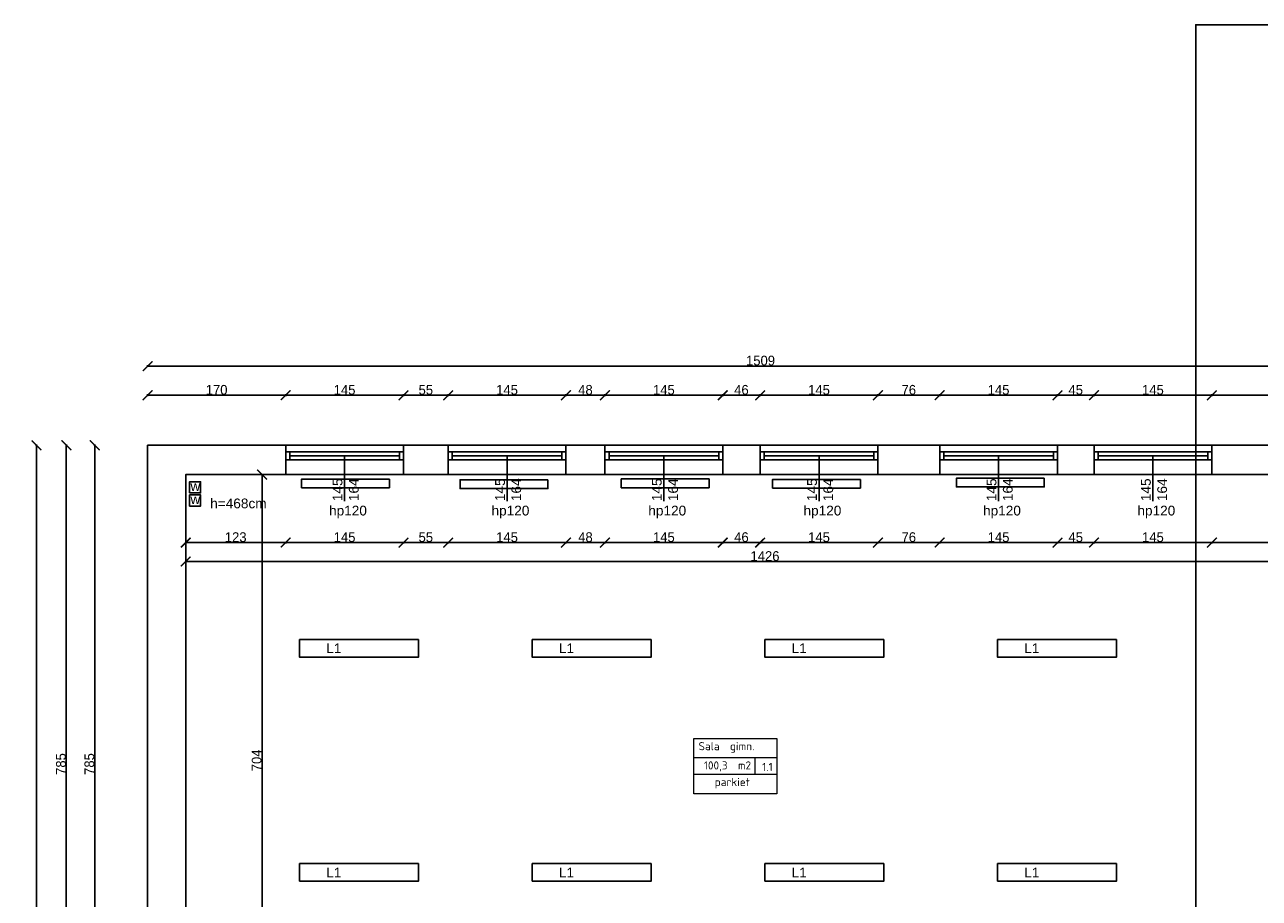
# Model space of a CAD drawing. Header units: inches. Extents: x 2722 to 20832, y 590 to 2922.
# Tile 16 of 25: x 12665 to 14184, y 1760 to 2836. Entities that reach past the tile are written whole.
import ezdxf

# ---------------------------------------------------------------- set-up
doc = ezdxf.new("R2010")
doc.units = ezdxf.units.IN
doc.header["$MEASUREMENT"] = 0
doc.layers.add('Oznaczenia pomieszczeń', color=250, linetype='Continuous', lineweight=9)
doc.styles.add('ISOCPEUR_1', font='isocpeur.ttf', dxfattribs={"height": 10})
doc.dimstyles.new('ISO-25', dxfattribs={"dimtxt": 12, "dimasz": 12, "dimexe": 1.25, "dimexo": 0.625, "dimtad": 1, "dimtoh": 1, "dimdec": 1, "dimtxsty": 'Standard', "dimblk": 'ARCHTICK', "dimcen": 2.5, "dimadec": 0, "dimazin": 0, "dimtfac": 1, "dimtdec": 1, "dimtmove": 0, "dimatfit": 3, "dimldrblk": 'ARCHTICK', "dimfxl": 1, "dimfxlon": 1, "dimarcsym": 0})

# ---------------------------------------------------------------- blocks, each defined once
blk = doc.blocks.new('_ArchTick')
at = {"color": 0, "linetype": 'ByBlock', "const_width": 0.15}
blk.add_lwpolyline([(-0.5, -0.5), (0.5, 0.5)], dxfattribs=at)
blk = doc.blocks.new('*D159')
at = {"color": 0, "lineweight": -2, "transparency": 16777216}
for p, q in [((12816.1, 2378.7), (12816.1, 2380.9)), ((12816.1, 2379.7), (12986, 2379.7)), ((12986, 2378.7), (12986, 2380.9))]:
    blk.add_line(p, q, dxfattribs=at)
at = {"layer": 'Defpoints', "color": 0, "lineweight": 0, "transparency": 16777216}
for p in [(12986, 2379.7), (12816.1, 2318.1), (12986, 2318.1)]:
    blk.add_point(p, dxfattribs=at)
at = {"color": 0, "lineweight": -2, "transparency": 16777216, "xscale": 12, "yscale": 12, "zscale": 12, "rotation": 180}
blk.add_blockref('_ArchTick', (12816.1, 2379.7), dxfattribs=at)
at = {"color": 0, "lineweight": -2, "transparency": 16777216, "xscale": 12, "yscale": 12, "zscale": 12}
blk.add_blockref('_ArchTick', (12986, 2379.7), dxfattribs=at)
at = {"color": 0, "transparency": 16777216, "insert": (12901, 2386.3), "char_height": 12, "attachment_point": 5}
blk.add_mtext('170', dxfattribs=at)
blk = doc.blocks.new('*D160')
at = {"color": 0, "lineweight": -2, "transparency": 16777216}
for p, q in [((12986, 2378.7), (12986, 2380.9)), ((12986, 2379.7), (13131, 2379.7)), ((13131, 2378.7), (13131, 2380.9))]:
    blk.add_line(p, q, dxfattribs=at)
at = {"layer": 'Defpoints', "color": 0, "lineweight": 0, "transparency": 16777216}
for p in [(13131, 2379.7), (12986, 2318.1), (13131, 2318.1)]:
    blk.add_point(p, dxfattribs=at)
at = {"color": 0, "lineweight": -2, "transparency": 16777216, "xscale": 12, "yscale": 12, "zscale": 12, "rotation": 180}
blk.add_blockref('_ArchTick', (12986, 2379.7), dxfattribs=at)
at = {"color": 0, "lineweight": -2, "transparency": 16777216, "xscale": 12, "yscale": 12, "zscale": 12}
blk.add_blockref('_ArchTick', (13131, 2379.7), dxfattribs=at)
at = {"color": 0, "transparency": 16777216, "insert": (13058.5, 2386.3), "char_height": 12, "attachment_point": 5}
blk.add_mtext('145', dxfattribs=at)
blk = doc.blocks.new('*D161')
at = {"color": 0, "lineweight": -2, "transparency": 16777216}
for p, q in [((13131, 2378.7), (13131, 2380.9)), ((13131, 2379.7), (13186, 2379.7)), ((13186, 2378.7), (13186, 2380.9))]:
    blk.add_line(p, q, dxfattribs=at)
at = {"layer": 'Defpoints', "color": 0, "lineweight": 0, "transparency": 16777216}
for p in [(13186, 2379.7), (13131, 2318.1), (13186, 2318.1)]:
    blk.add_point(p, dxfattribs=at)
at = {"color": 0, "lineweight": -2, "transparency": 16777216, "xscale": 12, "yscale": 12, "zscale": 12, "rotation": 180}
blk.add_blockref('_ArchTick', (13131, 2379.7), dxfattribs=at)
at = {"color": 0, "lineweight": -2, "transparency": 16777216, "xscale": 12, "yscale": 12, "zscale": 12}
blk.add_blockref('_ArchTick', (13186, 2379.7), dxfattribs=at)
at = {"color": 0, "transparency": 16777216, "insert": (13158.5, 2386.3), "char_height": 12, "attachment_point": 5}
blk.add_mtext('55', dxfattribs=at)
blk = doc.blocks.new('*D162')
at = {"color": 0, "lineweight": -2, "transparency": 16777216}
for p, q in [((13186, 2378.7), (13186, 2380.9)), ((13186, 2379.7), (13331, 2379.7)), ((13331, 2378.7), (13331, 2380.9))]:
    blk.add_line(p, q, dxfattribs=at)
at = {"layer": 'Defpoints', "color": 0, "lineweight": 0, "transparency": 16777216}
for p in [(13331, 2379.7), (13186, 2318.1), (13331, 2318.1)]:
    blk.add_point(p, dxfattribs=at)
at = {"color": 0, "lineweight": -2, "transparency": 16777216, "xscale": 12, "yscale": 12, "zscale": 12, "rotation": 180}
blk.add_blockref('_ArchTick', (13186, 2379.7), dxfattribs=at)
at = {"color": 0, "lineweight": -2, "transparency": 16777216, "xscale": 12, "yscale": 12, "zscale": 12}
blk.add_blockref('_ArchTick', (13331, 2379.7), dxfattribs=at)
at = {"color": 0, "transparency": 16777216, "insert": (13258.5, 2386.3), "char_height": 12, "attachment_point": 5}
blk.add_mtext('145', dxfattribs=at)
blk = doc.blocks.new('*D163')
at = {"color": 0, "lineweight": -2, "transparency": 16777216}
for p, q in [((13331, 2378.7), (13331, 2380.9)), ((13331, 2379.7), (13379, 2379.7)), ((13379, 2378.7), (13379, 2380.9))]:
    blk.add_line(p, q, dxfattribs=at)
at = {"layer": 'Defpoints', "color": 0, "lineweight": 0, "transparency": 16777216}
for p in [(13379, 2379.7), (13331, 2318.1), (13379, 2318.1)]:
    blk.add_point(p, dxfattribs=at)
at = {"color": 0, "lineweight": -2, "transparency": 16777216, "xscale": 12, "yscale": 12, "zscale": 12, "rotation": 180}
blk.add_blockref('_ArchTick', (13331, 2379.7), dxfattribs=at)
at = {"color": 0, "lineweight": -2, "transparency": 16777216, "xscale": 12, "yscale": 12, "zscale": 12}
blk.add_blockref('_ArchTick', (13379, 2379.7), dxfattribs=at)
at = {"color": 0, "transparency": 16777216, "insert": (13355, 2386.3), "char_height": 12, "attachment_point": 5}
blk.add_mtext('48', dxfattribs=at)
blk = doc.blocks.new('*D164')
at = {"color": 0, "lineweight": -2, "transparency": 16777216}
for p, q in [((13379, 2378.7), (13379, 2380.9)), ((13379, 2379.7), (13524, 2379.7)), ((13524, 2378.7), (13524, 2380.9))]:
    blk.add_line(p, q, dxfattribs=at)
at = {"layer": 'Defpoints', "color": 0, "lineweight": 0, "transparency": 16777216}
for p in [(13524, 2379.7), (13379, 2318.1), (13524, 2318.1)]:
    blk.add_point(p, dxfattribs=at)
at = {"color": 0, "lineweight": -2, "transparency": 16777216, "xscale": 12, "yscale": 12, "zscale": 12, "rotation": 180}
blk.add_blockref('_ArchTick', (13379, 2379.7), dxfattribs=at)
at = {"color": 0, "lineweight": -2, "transparency": 16777216, "xscale": 12, "yscale": 12, "zscale": 12}
blk.add_blockref('_ArchTick', (13524, 2379.7), dxfattribs=at)
at = {"color": 0, "transparency": 16777216, "insert": (13451.5, 2386.3), "char_height": 12, "attachment_point": 5}
blk.add_mtext('145', dxfattribs=at)
blk = doc.blocks.new('*D165')
at = {"color": 0, "lineweight": -2, "transparency": 16777216}
for p, q in [((13524, 2378.7), (13524, 2380.9)), ((13524, 2379.7), (13570, 2379.7)), ((13570, 2378.7), (13570, 2380.9))]:
    blk.add_line(p, q, dxfattribs=at)
at = {"layer": 'Defpoints', "color": 0, "lineweight": 0, "transparency": 16777216}
for p in [(13570, 2379.7), (13524, 2318.1), (13570, 2318.1)]:
    blk.add_point(p, dxfattribs=at)
at = {"color": 0, "lineweight": -2, "transparency": 16777216, "xscale": 12, "yscale": 12, "zscale": 12, "rotation": 180}
blk.add_blockref('_ArchTick', (13524, 2379.7), dxfattribs=at)
at = {"color": 0, "lineweight": -2, "transparency": 16777216, "xscale": 12, "yscale": 12, "zscale": 12}
blk.add_blockref('_ArchTick', (13570, 2379.7), dxfattribs=at)
at = {"color": 0, "transparency": 16777216, "insert": (13547, 2386.3), "char_height": 12, "attachment_point": 5}
blk.add_mtext('46', dxfattribs=at)
blk = doc.blocks.new('*D166')
at = {"color": 0, "lineweight": -2, "transparency": 16777216}
for p, q in [((13570, 2378.7), (13570, 2380.9)), ((13570, 2379.7), (13715, 2379.7)), ((13715, 2378.7), (13715, 2380.9))]:
    blk.add_line(p, q, dxfattribs=at)
at = {"layer": 'Defpoints', "color": 0, "lineweight": 0, "transparency": 16777216}
for p in [(13715, 2379.7), (13570, 2318.1), (13715, 2318.1)]:
    blk.add_point(p, dxfattribs=at)
at = {"color": 0, "lineweight": -2, "transparency": 16777216, "xscale": 12, "yscale": 12, "zscale": 12, "rotation": 180}
blk.add_blockref('_ArchTick', (13570, 2379.7), dxfattribs=at)
at = {"color": 0, "lineweight": -2, "transparency": 16777216, "xscale": 12, "yscale": 12, "zscale": 12}
blk.add_blockref('_ArchTick', (13715, 2379.7), dxfattribs=at)
at = {"color": 0, "transparency": 16777216, "insert": (13642.5, 2386.3), "char_height": 12, "attachment_point": 5}
blk.add_mtext('145', dxfattribs=at)
blk = doc.blocks.new('*D167')
at = {"color": 0, "lineweight": -2, "transparency": 16777216}
for p, q in [((13715, 2378.7), (13715, 2380.9)), ((13715, 2379.7), (13791, 2379.7)), ((13791, 2378.7), (13791, 2380.9))]:
    blk.add_line(p, q, dxfattribs=at)
at = {"layer": 'Defpoints', "color": 0, "lineweight": 0, "transparency": 16777216}
for p in [(13791, 2379.7), (13715, 2318.1), (13791, 2318.1)]:
    blk.add_point(p, dxfattribs=at)
at = {"color": 0, "lineweight": -2, "transparency": 16777216, "xscale": 12, "yscale": 12, "zscale": 12, "rotation": 180}
blk.add_blockref('_ArchTick', (13715, 2379.7), dxfattribs=at)
at = {"color": 0, "lineweight": -2, "transparency": 16777216, "xscale": 12, "yscale": 12, "zscale": 12}
blk.add_blockref('_ArchTick', (13791, 2379.7), dxfattribs=at)
at = {"color": 0, "transparency": 16777216, "insert": (13753, 2386.3), "char_height": 12, "attachment_point": 5}
blk.add_mtext('76', dxfattribs=at)
blk = doc.blocks.new('*D168')
at = {"color": 0, "lineweight": -2, "transparency": 16777216}
for p, q in [((13791, 2378.7), (13791, 2380.9)), ((13791, 2379.7), (13936, 2379.7)), ((13936, 2378.7), (13936, 2380.9))]:
    blk.add_line(p, q, dxfattribs=at)
at = {"layer": 'Defpoints', "color": 0, "lineweight": 0, "transparency": 16777216}
for p in [(13936, 2379.7), (13791, 2318.1), (13936, 2318.1)]:
    blk.add_point(p, dxfattribs=at)
at = {"color": 0, "lineweight": -2, "transparency": 16777216, "xscale": 12, "yscale": 12, "zscale": 12, "rotation": 180}
blk.add_blockref('_ArchTick', (13791, 2379.7), dxfattribs=at)
at = {"color": 0, "lineweight": -2, "transparency": 16777216, "xscale": 12, "yscale": 12, "zscale": 12}
blk.add_blockref('_ArchTick', (13936, 2379.7), dxfattribs=at)
at = {"color": 0, "transparency": 16777216, "insert": (13863.5, 2386.3), "char_height": 12, "attachment_point": 5}
blk.add_mtext('145', dxfattribs=at)
blk = doc.blocks.new('*D169')
at = {"color": 0, "lineweight": -2, "transparency": 16777216}
for p, q in [((13936, 2378.7), (13936, 2380.9)), ((13936, 2379.7), (13981, 2379.7)), ((13981, 2378.7), (13981, 2380.9))]:
    blk.add_line(p, q, dxfattribs=at)
at = {"layer": 'Defpoints', "color": 0, "lineweight": 0, "transparency": 16777216}
for p in [(13981, 2379.7), (13936, 2318.1), (13981, 2318.1)]:
    blk.add_point(p, dxfattribs=at)
at = {"color": 0, "lineweight": -2, "transparency": 16777216, "xscale": 12, "yscale": 12, "zscale": 12, "rotation": 180}
blk.add_blockref('_ArchTick', (13936, 2379.7), dxfattribs=at)
at = {"color": 0, "lineweight": -2, "transparency": 16777216, "xscale": 12, "yscale": 12, "zscale": 12}
blk.add_blockref('_ArchTick', (13981, 2379.7), dxfattribs=at)
at = {"color": 0, "transparency": 16777216, "insert": (13958.5, 2386.3), "char_height": 12, "attachment_point": 5}
blk.add_mtext('45', dxfattribs=at)
blk = doc.blocks.new('*D170')
at = {"color": 0, "lineweight": -2, "transparency": 16777216}
for p, q in [((13981, 2378.7), (13981, 2380.9)), ((13981, 2379.7), (14126, 2379.7)), ((14126, 2378.7), (14126, 2380.9))]:
    blk.add_line(p, q, dxfattribs=at)
at = {"layer": 'Defpoints', "color": 0, "lineweight": 0, "transparency": 16777216}
for p in [(14126, 2379.7), (13981, 2318.1), (14126, 2318.1)]:
    blk.add_point(p, dxfattribs=at)
at = {"color": 0, "lineweight": -2, "transparency": 16777216, "xscale": 12, "yscale": 12, "zscale": 12, "rotation": 180}
blk.add_blockref('_ArchTick', (13981, 2379.7), dxfattribs=at)
at = {"color": 0, "lineweight": -2, "transparency": 16777216, "xscale": 12, "yscale": 12, "zscale": 12}
blk.add_blockref('_ArchTick', (14126, 2379.7), dxfattribs=at)
at = {"color": 0, "transparency": 16777216, "insert": (14053.5, 2386.3), "char_height": 12, "attachment_point": 5}
blk.add_mtext('145', dxfattribs=at)
blk = doc.blocks.new('*D171')
at = {"color": 0, "lineweight": -2, "transparency": 16777216}
for p, q in [((14126, 2378.7), (14126, 2380.9)), ((14126, 2379.7), (14325, 2379.7)), ((14325, 2378.7), (14325, 2380.9))]:
    blk.add_line(p, q, dxfattribs=at)
at = {"layer": 'Defpoints', "color": 0, "lineweight": 0, "transparency": 16777216}
for p in [(14325, 2379.7), (14126, 2318.1), (14325, 2318.1)]:
    blk.add_point(p, dxfattribs=at)
at = {"color": 0, "lineweight": -2, "transparency": 16777216, "xscale": 12, "yscale": 12, "zscale": 12, "rotation": 180}
blk.add_blockref('_ArchTick', (14126, 2379.7), dxfattribs=at)
at = {"color": 0, "lineweight": -2, "transparency": 16777216, "xscale": 12, "yscale": 12, "zscale": 12}
blk.add_blockref('_ArchTick', (14325, 2379.7), dxfattribs=at)
at = {"color": 0, "transparency": 16777216, "insert": (14225.5, 2386.3), "char_height": 12, "attachment_point": 5}
blk.add_mtext('199', dxfattribs=at)
blk = doc.blocks.new('*D172')
at = {"color": 0, "lineweight": -2, "transparency": 16777216}
for p, q in [((12816.1, 2414.6), (12816.1, 2416.9)), ((14325, 2414.6), (14325, 2416.9)), ((12816.1, 2415.6), (14325, 2415.6))]:
    blk.add_line(p, q, dxfattribs=at)
at = {"layer": 'Defpoints', "color": 0, "lineweight": 0, "transparency": 16777216}
for p in [(14325, 2415.6), (12816.1, 2318.1), (14325, 2318.1)]:
    blk.add_point(p, dxfattribs=at)
at = {"color": 0, "lineweight": -2, "transparency": 16777216, "xscale": 12, "yscale": 12, "zscale": 12, "rotation": 180}
blk.add_blockref('_ArchTick', (12816.1, 2415.6), dxfattribs=at)
at = {"color": 0, "lineweight": -2, "transparency": 16777216, "xscale": 12, "yscale": 12, "zscale": 12}
blk.add_blockref('_ArchTick', (14325, 2415.6), dxfattribs=at)
at = {"color": 0, "transparency": 16777216, "insert": (13570.5, 2422.3), "char_height": 12, "attachment_point": 5}
blk.add_mtext('1509', dxfattribs=at)
blk = doc.blocks.new('*D173')
at = {"color": 0, "lineweight": -2, "transparency": 16777216}
for p, q in [((12752, 2318.1), (12749.8, 2318.1)), ((12751, 2318.1), (12751, 1533.1)), ((12752, 1533.1), (12749.8, 1533.1))]:
    blk.add_line(p, q, dxfattribs=at)
at = {"layer": 'Defpoints', "color": 0, "lineweight": 0, "transparency": 16777216}
for p in [(12816.1, 2318.1), (12751, 1533.1), (12816, 1533.1)]:
    blk.add_point(p, dxfattribs=at)
at = {"color": 0, "lineweight": -2, "transparency": 16777216, "xscale": 12, "yscale": 12, "zscale": 12}
for p, rotation in [((12751, 2318.1), 90), ((12751, 1533.1), 270)]:
    blk.add_blockref('_ArchTick', p, dxfattribs=dict(at, rotation=rotation))
at = {"color": 0, "transparency": 16777216, "insert": (12744.4, 1925.6), "char_height": 12, "attachment_point": 5, "rotation": 90}
blk.add_mtext('785', dxfattribs=at)
blk = doc.blocks.new('*D179')
at = {"color": 0, "lineweight": -2, "transparency": 16777216}
for p, q in [((12717, 2318.1), (12714.8, 2318.1)), ((12716, 1533.1), (12716, 2318.1)), ((12717, 1533.1), (12714.8, 1533.1))]:
    blk.add_line(p, q, dxfattribs=at)
at = {"layer": 'Defpoints', "color": 0, "lineweight": 0, "transparency": 16777216}
for p in [(12716, 2318.1), (12816.1, 2318.1), (13051.9, 1533.1)]:
    blk.add_point(p, dxfattribs=at)
at = {"color": 0, "lineweight": -2, "transparency": 16777216, "xscale": 12, "yscale": 12, "zscale": 12}
for p, rotation in [((12716, 2318.1), 90), ((12716, 1533.1), 270)]:
    blk.add_blockref('_ArchTick', p, dxfattribs=dict(at, rotation=rotation))
at = {"color": 0, "transparency": 16777216, "insert": (12709.4, 1925.6), "char_height": 12, "attachment_point": 5, "rotation": 90}
blk.add_mtext('785', dxfattribs=at)
blk = doc.blocks.new('*D180')
at = {"color": 0, "lineweight": -2, "transparency": 16777216}
for p, q in [((12680.3, 2318.1), (12678, 2318.1)), ((12679.3, 2318.1), (12679.3, 913.1)), ((12680.3, 913.1), (12678, 913.1))]:
    blk.add_line(p, q, dxfattribs=at)
at = {"layer": 'Defpoints', "color": 0, "lineweight": 0, "transparency": 16777216}
for p in [(12816.1, 2318.1), (12679.3, 913.1), (13051.9, 913.1)]:
    blk.add_point(p, dxfattribs=at)
at = {"color": 0, "lineweight": -2, "transparency": 16777216, "xscale": 12, "yscale": 12, "zscale": 12}
for p, rotation in [((12679.3, 2318.1), 90), ((12679.3, 913.1), 270)]:
    blk.add_blockref('_ArchTick', p, dxfattribs=dict(at, rotation=rotation))
at = {"color": 0, "transparency": 16777216, "insert": (12672.6, 1615.6), "char_height": 12, "attachment_point": 5, "rotation": 90}
blk.add_mtext('1405', dxfattribs=at)
blk = doc.blocks.new('*D196')
at = {"color": 0, "lineweight": -2, "transparency": 16777216}
for p, q in [((12863, 2174), (12863, 2176.2)), ((12863, 2175), (14289, 2175)), ((14289, 2174), (14289, 2176.2))]:
    blk.add_line(p, q, dxfattribs=at)
at = {"layer": 'Defpoints', "color": 0, "lineweight": 0, "transparency": 16777216}
for p in [(14289, 2175), (12863, 2136.7), (14289, 2136.7)]:
    blk.add_point(p, dxfattribs=at)
at = {"color": 0, "lineweight": -2, "transparency": 16777216, "xscale": 12, "yscale": 12, "zscale": 12, "rotation": 180}
blk.add_blockref('_ArchTick', (12863, 2175), dxfattribs=at)
at = {"color": 0, "lineweight": -2, "transparency": 16777216, "xscale": 12, "yscale": 12, "zscale": 12}
blk.add_blockref('_ArchTick', (14289, 2175), dxfattribs=at)
at = {"color": 0, "transparency": 16777216, "insert": (13576, 2181.6), "char_height": 12, "attachment_point": 5}
blk.add_mtext('1426', dxfattribs=at)
blk = doc.blocks.new('*D197')
at = {"color": 0, "lineweight": -2, "transparency": 16777216}
for p, q in [((12956, 2282.1), (12958.2, 2282.1)), ((12957, 2282.1), (12957, 1578.1)), ((12956, 1578.1), (12958.2, 1578.1))]:
    blk.add_line(p, q, dxfattribs=at)
at = {"layer": 'Defpoints', "color": 0, "lineweight": 0, "transparency": 16777216}
for p in [(12954.1, 2282.1), (12937.1, 1578.1), (12957, 1578.1)]:
    blk.add_point(p, dxfattribs=at)
at = {"color": 0, "lineweight": -2, "transparency": 16777216, "xscale": 12, "yscale": 12, "zscale": 12}
for p, rotation in [((12957, 2282.1), 90), ((12957, 1578.1), 270)]:
    blk.add_blockref('_ArchTick', p, dxfattribs=dict(at, rotation=rotation))
at = {"color": 0, "transparency": 16777216, "insert": (12950.3, 1930.1), "char_height": 12, "attachment_point": 5, "rotation": 90}
blk.add_mtext('704', dxfattribs=at)
blk = doc.blocks.new('*D198')
at = {"color": 0, "lineweight": -2, "transparency": 16777216}
for p, q in [((12863, 2199.3), (12863, 2197.1)), ((12863, 2198.3), (12986, 2198.3)), ((12986, 2199.3), (12986, 2197.1))]:
    blk.add_line(p, q, dxfattribs=at)
at = {"layer": 'Defpoints', "color": 0, "lineweight": 0, "transparency": 16777216}
for p in [(12863, 2282.1), (12986, 2282.1), (12986, 2198.3)]:
    blk.add_point(p, dxfattribs=at)
at = {"color": 0, "lineweight": -2, "transparency": 16777216, "xscale": 12, "yscale": 12, "zscale": 12, "rotation": 180}
blk.add_blockref('_ArchTick', (12863, 2198.3), dxfattribs=at)
at = {"color": 0, "lineweight": -2, "transparency": 16777216, "xscale": 12, "yscale": 12, "zscale": 12}
blk.add_blockref('_ArchTick', (12986, 2198.3), dxfattribs=at)
at = {"color": 0, "transparency": 16777216, "insert": (12924.5, 2204.9), "char_height": 12, "attachment_point": 5}
blk.add_mtext('123', dxfattribs=at)
blk = doc.blocks.new('*D199')
at = {"color": 0, "lineweight": -2, "transparency": 16777216}
for p, q in [((12986, 2199.3), (12986, 2197.1)), ((12986, 2198.3), (13131, 2198.3)), ((13131, 2199.3), (13131, 2197.1))]:
    blk.add_line(p, q, dxfattribs=at)
at = {"layer": 'Defpoints', "color": 0, "lineweight": 0, "transparency": 16777216}
for p in [(12986, 2282.1), (13131, 2282.1), (13131, 2198.3)]:
    blk.add_point(p, dxfattribs=at)
at = {"color": 0, "lineweight": -2, "transparency": 16777216, "xscale": 12, "yscale": 12, "zscale": 12, "rotation": 180}
blk.add_blockref('_ArchTick', (12986, 2198.3), dxfattribs=at)
at = {"color": 0, "lineweight": -2, "transparency": 16777216, "xscale": 12, "yscale": 12, "zscale": 12}
blk.add_blockref('_ArchTick', (13131, 2198.3), dxfattribs=at)
at = {"color": 0, "transparency": 16777216, "insert": (13058.5, 2204.9), "char_height": 12, "attachment_point": 5}
blk.add_mtext('145', dxfattribs=at)
blk = doc.blocks.new('*D200')
at = {"color": 0, "lineweight": -2, "transparency": 16777216}
for p, q in [((13131, 2199.3), (13131, 2197.1)), ((13131, 2198.3), (13186, 2198.3)), ((13186, 2199.3), (13186, 2197.1))]:
    blk.add_line(p, q, dxfattribs=at)
at = {"layer": 'Defpoints', "color": 0, "lineweight": 0, "transparency": 16777216}
for p in [(13131, 2282.1), (13186, 2282.1), (13186, 2198.3)]:
    blk.add_point(p, dxfattribs=at)
at = {"color": 0, "lineweight": -2, "transparency": 16777216, "xscale": 12, "yscale": 12, "zscale": 12, "rotation": 180}
blk.add_blockref('_ArchTick', (13131, 2198.3), dxfattribs=at)
at = {"color": 0, "lineweight": -2, "transparency": 16777216, "xscale": 12, "yscale": 12, "zscale": 12}
blk.add_blockref('_ArchTick', (13186, 2198.3), dxfattribs=at)
at = {"color": 0, "transparency": 16777216, "insert": (13158.5, 2204.9), "char_height": 12, "attachment_point": 5}
blk.add_mtext('55', dxfattribs=at)
blk = doc.blocks.new('*D201')
at = {"color": 0, "lineweight": -2, "transparency": 16777216}
for p, q in [((13186, 2199.3), (13186, 2197.1)), ((13186, 2198.3), (13331, 2198.3)), ((13331, 2199.3), (13331, 2197.1))]:
    blk.add_line(p, q, dxfattribs=at)
at = {"layer": 'Defpoints', "color": 0, "lineweight": 0, "transparency": 16777216}
for p in [(13186, 2282.1), (13331, 2282.1), (13331, 2198.3)]:
    blk.add_point(p, dxfattribs=at)
at = {"color": 0, "lineweight": -2, "transparency": 16777216, "xscale": 12, "yscale": 12, "zscale": 12, "rotation": 180}
blk.add_blockref('_ArchTick', (13186, 2198.3), dxfattribs=at)
at = {"color": 0, "lineweight": -2, "transparency": 16777216, "xscale": 12, "yscale": 12, "zscale": 12}
blk.add_blockref('_ArchTick', (13331, 2198.3), dxfattribs=at)
at = {"color": 0, "transparency": 16777216, "insert": (13258.5, 2204.9), "char_height": 12, "attachment_point": 5}
blk.add_mtext('145', dxfattribs=at)
blk = doc.blocks.new('*D202')
at = {"color": 0, "lineweight": -2, "transparency": 16777216}
for p, q in [((13331, 2199.3), (13331, 2197.1)), ((13331, 2198.3), (13379, 2198.3)), ((13379, 2199.3), (13379, 2197.1))]:
    blk.add_line(p, q, dxfattribs=at)
at = {"layer": 'Defpoints', "color": 0, "lineweight": 0, "transparency": 16777216}
for p in [(13331, 2282.1), (13379, 2282.1), (13379, 2198.3)]:
    blk.add_point(p, dxfattribs=at)
at = {"color": 0, "lineweight": -2, "transparency": 16777216, "xscale": 12, "yscale": 12, "zscale": 12, "rotation": 180}
blk.add_blockref('_ArchTick', (13331, 2198.3), dxfattribs=at)
at = {"color": 0, "lineweight": -2, "transparency": 16777216, "xscale": 12, "yscale": 12, "zscale": 12}
blk.add_blockref('_ArchTick', (13379, 2198.3), dxfattribs=at)
at = {"color": 0, "transparency": 16777216, "insert": (13355, 2204.9), "char_height": 12, "attachment_point": 5}
blk.add_mtext('48', dxfattribs=at)
blk = doc.blocks.new('*D203')
at = {"color": 0, "lineweight": -2, "transparency": 16777216}
for p, q in [((13379, 2199.3), (13379, 2197.1)), ((13379, 2198.3), (13524, 2198.3)), ((13524, 2199.3), (13524, 2197.1))]:
    blk.add_line(p, q, dxfattribs=at)
at = {"layer": 'Defpoints', "color": 0, "lineweight": 0, "transparency": 16777216}
for p in [(13379, 2282.1), (13524, 2282.1), (13524, 2198.3)]:
    blk.add_point(p, dxfattribs=at)
at = {"color": 0, "lineweight": -2, "transparency": 16777216, "xscale": 12, "yscale": 12, "zscale": 12, "rotation": 180}
blk.add_blockref('_ArchTick', (13379, 2198.3), dxfattribs=at)
at = {"color": 0, "lineweight": -2, "transparency": 16777216, "xscale": 12, "yscale": 12, "zscale": 12}
blk.add_blockref('_ArchTick', (13524, 2198.3), dxfattribs=at)
at = {"color": 0, "transparency": 16777216, "insert": (13451.5, 2204.9), "char_height": 12, "attachment_point": 5}
blk.add_mtext('145', dxfattribs=at)
blk = doc.blocks.new('*D204')
at = {"color": 0, "lineweight": -2, "transparency": 16777216}
for p, q in [((13524, 2199.3), (13524, 2197.1)), ((13524, 2198.3), (13570, 2198.3)), ((13570, 2199.3), (13570, 2197.1))]:
    blk.add_line(p, q, dxfattribs=at)
at = {"layer": 'Defpoints', "color": 0, "lineweight": 0, "transparency": 16777216}
for p in [(13524, 2282.1), (13570, 2282.1), (13570, 2198.3)]:
    blk.add_point(p, dxfattribs=at)
at = {"color": 0, "lineweight": -2, "transparency": 16777216, "xscale": 12, "yscale": 12, "zscale": 12, "rotation": 180}
blk.add_blockref('_ArchTick', (13524, 2198.3), dxfattribs=at)
at = {"color": 0, "lineweight": -2, "transparency": 16777216, "xscale": 12, "yscale": 12, "zscale": 12}
blk.add_blockref('_ArchTick', (13570, 2198.3), dxfattribs=at)
at = {"color": 0, "transparency": 16777216, "insert": (13547, 2204.9), "char_height": 12, "attachment_point": 5}
blk.add_mtext('46', dxfattribs=at)
blk = doc.blocks.new('*D205')
at = {"color": 0, "lineweight": -2, "transparency": 16777216}
for p, q in [((13570, 2199.3), (13570, 2197.1)), ((13570, 2198.3), (13715, 2198.3)), ((13715, 2199.3), (13715, 2197.1))]:
    blk.add_line(p, q, dxfattribs=at)
at = {"layer": 'Defpoints', "color": 0, "lineweight": 0, "transparency": 16777216}
for p in [(13570, 2282.1), (13715, 2282.1), (13715, 2198.3)]:
    blk.add_point(p, dxfattribs=at)
at = {"color": 0, "lineweight": -2, "transparency": 16777216, "xscale": 12, "yscale": 12, "zscale": 12, "rotation": 180}
blk.add_blockref('_ArchTick', (13570, 2198.3), dxfattribs=at)
at = {"color": 0, "lineweight": -2, "transparency": 16777216, "xscale": 12, "yscale": 12, "zscale": 12}
blk.add_blockref('_ArchTick', (13715, 2198.3), dxfattribs=at)
at = {"color": 0, "transparency": 16777216, "insert": (13642.5, 2204.9), "char_height": 12, "attachment_point": 5}
blk.add_mtext('145', dxfattribs=at)
blk = doc.blocks.new('*D206')
at = {"color": 0, "lineweight": -2, "transparency": 16777216}
for p, q in [((13715, 2199.3), (13715, 2197.1)), ((13715, 2198.3), (13791, 2198.3)), ((13791, 2199.3), (13791, 2197.1))]:
    blk.add_line(p, q, dxfattribs=at)
at = {"layer": 'Defpoints', "color": 0, "lineweight": 0, "transparency": 16777216}
for p in [(13715, 2282.1), (13791, 2282.1), (13791, 2198.3)]:
    blk.add_point(p, dxfattribs=at)
at = {"color": 0, "lineweight": -2, "transparency": 16777216, "xscale": 12, "yscale": 12, "zscale": 12, "rotation": 180}
blk.add_blockref('_ArchTick', (13715, 2198.3), dxfattribs=at)
at = {"color": 0, "lineweight": -2, "transparency": 16777216, "xscale": 12, "yscale": 12, "zscale": 12}
blk.add_blockref('_ArchTick', (13791, 2198.3), dxfattribs=at)
at = {"color": 0, "transparency": 16777216, "insert": (13753, 2204.9), "char_height": 12, "attachment_point": 5}
blk.add_mtext('76', dxfattribs=at)
blk = doc.blocks.new('*D221')
at = {"color": 0, "lineweight": -2, "transparency": 16777216}
for p, q in [((13791, 2199.3), (13791, 2197.1)), ((13791, 2198.3), (13936, 2198.3)), ((13936, 2199.3), (13936, 2197.1))]:
    blk.add_line(p, q, dxfattribs=at)
at = {"layer": 'Defpoints', "color": 0, "lineweight": 0, "transparency": 16777216}
for p in [(13791, 2282.1), (13936, 2282.1), (13936, 2198.3)]:
    blk.add_point(p, dxfattribs=at)
at = {"color": 0, "lineweight": -2, "transparency": 16777216, "xscale": 12, "yscale": 12, "zscale": 12, "rotation": 180}
blk.add_blockref('_ArchTick', (13791, 2198.3), dxfattribs=at)
at = {"color": 0, "lineweight": -2, "transparency": 16777216, "xscale": 12, "yscale": 12, "zscale": 12}
blk.add_blockref('_ArchTick', (13936, 2198.3), dxfattribs=at)
at = {"color": 0, "transparency": 16777216, "insert": (13863.5, 2204.9), "char_height": 12, "attachment_point": 5}
blk.add_mtext('145', dxfattribs=at)
blk = doc.blocks.new('*D222')
at = {"color": 0, "lineweight": -2, "transparency": 16777216}
for p, q in [((13936, 2199.3), (13936, 2197.1)), ((13936, 2198.3), (13981, 2198.3)), ((13981, 2199.3), (13981, 2197.1))]:
    blk.add_line(p, q, dxfattribs=at)
at = {"layer": 'Defpoints', "color": 0, "lineweight": 0, "transparency": 16777216}
for p in [(13936, 2282.1), (13981, 2282.1), (13981, 2198.3)]:
    blk.add_point(p, dxfattribs=at)
at = {"color": 0, "lineweight": -2, "transparency": 16777216, "xscale": 12, "yscale": 12, "zscale": 12, "rotation": 180}
blk.add_blockref('_ArchTick', (13936, 2198.3), dxfattribs=at)
at = {"color": 0, "lineweight": -2, "transparency": 16777216, "xscale": 12, "yscale": 12, "zscale": 12}
blk.add_blockref('_ArchTick', (13981, 2198.3), dxfattribs=at)
at = {"color": 0, "transparency": 16777216, "insert": (13958.5, 2204.9), "char_height": 12, "attachment_point": 5}
blk.add_mtext('45', dxfattribs=at)
blk = doc.blocks.new('*D223')
at = {"color": 0, "lineweight": -2, "transparency": 16777216}
for p, q in [((13981, 2199.3), (13981, 2197.1)), ((13981, 2198.3), (14126, 2198.3)), ((14126, 2199.3), (14126, 2197.1))]:
    blk.add_line(p, q, dxfattribs=at)
at = {"layer": 'Defpoints', "color": 0, "lineweight": 0, "transparency": 16777216}
for p in [(13981, 2282.1), (14126, 2282.1), (14126, 2198.3)]:
    blk.add_point(p, dxfattribs=at)
at = {"color": 0, "lineweight": -2, "transparency": 16777216, "xscale": 12, "yscale": 12, "zscale": 12, "rotation": 180}
blk.add_blockref('_ArchTick', (13981, 2198.3), dxfattribs=at)
at = {"color": 0, "lineweight": -2, "transparency": 16777216, "xscale": 12, "yscale": 12, "zscale": 12}
blk.add_blockref('_ArchTick', (14126, 2198.3), dxfattribs=at)
at = {"color": 0, "transparency": 16777216, "insert": (14053.5, 2204.9), "char_height": 12, "attachment_point": 5}
blk.add_mtext('145', dxfattribs=at)
blk = doc.blocks.new('*D224')
at = {"color": 0, "lineweight": -2, "transparency": 16777216}
for p, q in [((14126, 2199.3), (14126, 2197.1)), ((14126, 2198.3), (14289, 2198.3)), ((14289, 2199.3), (14289, 2197.1))]:
    blk.add_line(p, q, dxfattribs=at)
at = {"layer": 'Defpoints', "color": 0, "lineweight": 0, "transparency": 16777216}
for p in [(14126, 2282.1), (14289, 2282.1), (14289, 2198.3)]:
    blk.add_point(p, dxfattribs=at)
at = {"color": 0, "lineweight": -2, "transparency": 16777216, "xscale": 12, "yscale": 12, "zscale": 12, "rotation": 180}
blk.add_blockref('_ArchTick', (14126, 2198.3), dxfattribs=at)
at = {"color": 0, "lineweight": -2, "transparency": 16777216, "xscale": 12, "yscale": 12, "zscale": 12}
blk.add_blockref('_ArchTick', (14289, 2198.3), dxfattribs=at)
at = {"color": 0, "transparency": 16777216, "insert": (14207.5, 2204.9), "char_height": 12, "attachment_point": 5}
blk.add_mtext('163', dxfattribs=at)

msp = doc.modelspace()

# ---------------------------------------------------------------- linework, layer by layer
for p, q in [((12986.02, 2318.06), (12816.02, 2318.06)), ((12816.02, 2318.06), (12816.02, 1533.06)), ((12986.02, 2282.06), (12986.02, 2318.06)), ((12986.02, 2310.06), (13131.02, 2310.06)), ((12986.02, 2310.06), (12991.02, 2310.06)), ((12991.02, 2310.06), (12991.02, 2300.06)), ((13131.02, 2310.06), (13126.02, 2310.06)), ((13126.02, 2310.06), (13126.02, 2300.06)), ((13131.02, 2282.06), (13131.02, 2318.06)), ((13186.02, 2282.06), (13186.02, 2318.06)), ((13186.02, 2282.06), (13186.02, 2318.06)), ((13186.02, 2310.06), (13331.02, 2310.06)), ((13186.02, 2310.06), (13191.02, 2310.06)), ((13191.02, 2310.06), (13191.02, 2300.06)), ((13331.02, 2310.06), (13326.02, 2310.06)), ((13326.02, 2310.06), (13326.02, 2300.06)), ((13331.02, 2282.06), (13331.02, 2318.06)), ((13379.02, 2282.06), (13379.02, 2318.06)), ((13379.02, 2282.06), (13379.02, 2318.06)), ((13379.02, 2310.06), (13524.02, 2310.06)), ((13379.02, 2310.06), (13384.02, 2310.06)), ((13384.02, 2310.06), (13384.02, 2300.06)), ((13524.02, 2310.06), (13519.02, 2310.06)), ((13519.02, 2310.06), (13519.02, 2300.06)), ((13524.02, 2282.06), (13524.02, 2318.06)), ((13570.02, 2282.06), (13570.02, 2318.06)), ((13570.02, 2282.06), (13570.02, 2318.06)), ((13570.02, 2310.06), (13715.02, 2310.06)), ((13570.02, 2310.06), (13575.02, 2310.06)), ((13575.02, 2310.06), (13575.02, 2300.06)), ((13715.02, 2310.06), (13710.02, 2310.06)), ((13710.02, 2310.06), (13710.02, 2300.06)), ((13715.02, 2282.06), (13715.02, 2318.06)), ((13791.02, 2282.06), (13791.02, 2318.06)), ((13791.02, 2282.06), (13791.02, 2318.06)), ((13791.02, 2310.06), (13936.02, 2310.06)), ((13791.02, 2310.06), (13796.02, 2310.06)), ((13796.02, 2310.06), (13796.02, 2300.06)), ((13936.02, 2310.06), (13931.02, 2310.06)), ((13931.02, 2310.06), (13931.02, 2300.06)), ((13936.02, 2282.06), (13936.02, 2318.06)), ((13981.02, 2282.06), (13981.02, 2318.06)), ((13981.02, 2282.06), (13981.02, 2318.06)), ((13981.02, 2310.06), (14126.02, 2310.06)), ((13981.02, 2310.06), (13986.02, 2310.06)), ((13986.02, 2310.06), (13986.02, 2300.06)), ((14126.02, 2310.06), (14121.02, 2310.06)), ((14121.02, 2310.06), (14121.02, 2300.06)), ((14126.02, 2282.06), (14126.02, 2318.06)), ((12986.02, 2300.06), (13131.02, 2300.06)), ((12991.02, 2305.06), (13126.02, 2305.06)), ((13058.52, 2305.06), (13058.52, 2249.33)), ((13186.02, 2300.06), (13331.02, 2300.06)), ((13191.02, 2305.06), (13326.02, 2305.06)), ((13258.52, 2305.06), (13258.52, 2249.33)), ((13379.02, 2300.06), (13524.02, 2300.06)), ((13384.02, 2305.06), (13519.02, 2305.06)), ((13451.52, 2305.06), (13451.52, 2249.33)), ((13570.02, 2300.06), (13715.02, 2300.06)), ((13575.02, 2305.06), (13710.02, 2305.06)), ((13642.52, 2305.06), (13642.52, 2249.33)), ((13791.02, 2300.06), (13936.02, 2300.06)), ((13796.02, 2305.06), (13931.02, 2305.06)), ((13863.52, 2305.06), (13863.52, 2249.33)), ((13981.02, 2300.06), (14126.02, 2300.06)), ((13986.02, 2305.06), (14121.02, 2305.06)), ((14053.52, 2305.06), (14053.52, 2249.33)), ((12863.02, 2282.06), (12986.02, 2282.06))]:
    msp.add_line(p, q)
at = {"lineweight": 0}
for p, q in [((13590.49, 1933.32), (13488.55, 1933.32)), ((13563.4, 1933.32), (13563.4, 1912.57)), ((13590.49, 1912.57), (13488.55, 1912.57))]:
    msp.add_line(p, q, dxfattribs=at)
for points in [[(17076.16, 2836.02), (17076.16, 736.02), (14106.16, 736.02), (14106.16, 2836.02)], [(12867.75, 2259.45), (12881.24, 2259.45), (12881.24, 2273.14), (12867.75, 2273.14)], [(13113.79, 2276.58), (13113.79, 2265.76), (13005.68, 2265.76), (13005.68, 2276.58)], [(13308.72, 2275.62), (13308.72, 2264.8), (13200.62, 2264.8), (13200.62, 2275.62)], [(13507.25, 2276.6), (13507.25, 2265.78), (13399.14, 2265.78), (13399.14, 2276.6)], [(13693.54, 2276.12), (13693.54, 2265.3), (13585.43, 2265.3), (13585.43, 2276.12)], [(13919.69, 2277.56), (13919.69, 2266.74), (13811.58, 2266.74), (13811.58, 2277.56)], [(12867.74, 2243.27), (12881.24, 2243.27), (12881.24, 2256.97), (12867.74, 2256.97)], [(13003.2, 2078.87), (13149.39, 2078.87), (13149.39, 2057.08), (13003.2, 2057.08)], [(13289.57, 2078.87), (13435.76, 2078.87), (13435.76, 2057.08), (13289.57, 2057.08)], [(13575.94, 2078.87), (13722.13, 2078.87), (13722.13, 2057.08), (13575.94, 2057.08)], [(13862.31, 2078.87), (14008.5, 2078.87), (14008.5, 2057.08), (13862.31, 2057.08)], [(13003.2, 1781.24), (13149.39, 1781.24), (13149.39, 1803.03), (13003.2, 1803.03)], [(13289.57, 1781.24), (13435.76, 1781.24), (13435.76, 1803.03), (13289.57, 1803.03)], [(13575.94, 1781.24), (13722.13, 1781.24), (13722.13, 1803.03), (13575.94, 1803.03)], [(13862.31, 1781.24), (14008.5, 1781.24), (14008.5, 1803.03), (13862.31, 1803.03)]]:
    msp.add_lwpolyline(points, close=True)
for points in [[(12816.06, 2318.22), (12815.93, 1533.06), (14625.93, 1530.06), (14671.93, 1530.06), (14671.93, 2085.06), (14325.02, 2085.09), (14325.02, 2318.06), (12816.06, 2318.3)], [(14325.02, 2318.06), (12816.02, 2318.06), (12815.93, 1533.06), (13051.93, 1533.06), (13051.93, 913.06), (14661.93, 913.06)], [(14324.94, 1578.06), (14325.02, 2318.06), (12816.06, 2318.06), (12815.98, 1533.06), (13051.93, 1533.06)], [(14325.02, 2318.06), (12816.02, 2318.06), (12816.02, 1533.06), (13051.93, 1533.06), (13051.93, 913.06), (13563.93, 913.06), (13563.93, 1067.06), (14671.93, 1067.06), (14671.93, 2085.06), (14324.99, 2085.09), (14324.99, 2318.06)], [(13674.93, 1578.06), (14289.02, 1578.06), (14289.02, 2282.06), (12863.02, 2282.06), (12863.02, 1578.06), (13586.93, 1578.06)]]:
    msp.add_lwpolyline(points)
msp.add_lwpolyline([(13590.49, 1889.02), (13488.55, 1889.02), (13488.55, 1956.87), (13590.49, 1956.87)], close=True, dxfattribs=at)

# ---------------------------------------------------------------- texts
at = {"char_height": 12}
for s, insert, attachment_point in [('{\\f@Arial Unicode MS|b0|i0|c238|p34;w}', (12868.77, 2273.94), 1), ('{\\f@Arial Unicode MS|b0|i0|c238|p34;w}', (12868.77, 2257.76), 1), ('{\\f@Arial Unicode MS|b0|i0|c238|p34;h=468cm}', (12893.1, 2252.52), 1), ('{\\f@Arial Unicode MS|b0|i0|c238|p34;hp120}', (13039.38, 2243.69), 1), ('{\\f@Arial Unicode MS|b0|i0|c238|p34;hp120}', (13239.38, 2243.69), 1), ('{\\f@Arial Unicode MS|b0|i0|c238|p34;hp120}', (13432.38, 2243.69), 1), ('{\\f@Arial Unicode MS|b0|i0|c238|p34;hp120}', (13623.38, 2243.69), 1), ('{\\f@Arial Unicode MS|b0|i0|c238|p34;hp120}', (13844.38, 2243.69), 1), ('{\\f@Arial Unicode MS|b0|i0|c238|p34;hp120}', (14034.38, 2243.69), 1), ('{\\f@Arial Unicode MS|b0|i0|c238|p34;L1}', (13035.98, 2074.13), 1), ('{\\f@Arial Unicode MS|b0|i0|c238|p34;L1}', (13322.36, 2074.13), 1), ('{\\f@Arial Unicode MS|b0|i0|c238|p34;L1}', (13608.73, 2074.13), 1), ('{\\f@Arial Unicode MS|b0|i0|c238|p34;L1}', (13895.1, 2074.13), 1), ('{\\f@Arial Unicode MS|b0|i0|c238|p34;L1}', (13035.98, 1785.98), 7), ('{\\f@Arial Unicode MS|b0|i0|c238|p34;L1}', (13322.36, 1785.98), 7), ('{\\f@Arial Unicode MS|b0|i0|c238|p34;L1}', (13608.73, 1785.98), 7), ('{\\f@Arial Unicode MS|b0|i0|c238|p34;L1}', (13895.1, 1785.98), 7)]:
    msp.add_mtext_dynamic_manual_height_columns(s, width=21.2266, gutter_width=1, heights=[0], dxfattribs=dict(at, insert=insert, attachment_point=attachment_point))
at = {"char_height": 12, "attachment_point": 1, "rotation": 90}
for insert in [(13043.84, 2249.33), (13243.84, 2249.33), (13436.84, 2249.33), (13627.84, 2249.33), (13848.84, 2249.33), (14038.84, 2249.33)]:
    msp.add_mtext_dynamic_manual_height_columns('{\\f@Arial Unicode MS|b0|i0|c238|p34;145\\P164}', width=21.2266, gutter_width=1, heights=[0], dxfattribs=dict(at, insert=insert))
at = {"layer": 'Oznaczenia pomieszczeń', "color": 7, "char_height": 10, "attachment_point": 9, "line_spacing_factor": 1.149209, "style": 'ISOCPEUR_1'}
for s, insert, width in [('Sala  gimn.', (13563, 1939.56), 107.3104), ('1.1', (13585.48, 1917.08), 47.8055), ('100,3  m2', (13558.89, 1916.55), 62.2539), ('parkiet', (13557.29, 1895.44), 107.3104)]:
    msp.add_mtext(s, dxfattribs=dict(at, insert=insert, width=width))

# ---------------------------------------------------------------- dimensions: what is measured, and where the dimension line sits
for base, p1, p2, picture, middle in [((14325.02, 2415.64), (12816.06, 2318.06), (14325.02, 2318.06), '*D172', (13570.54, 2422.27)), ((12986.02, 2379.7), (12816.06, 2318.06), (12986.02, 2318.06), '*D159', (12901.04, 2386.32)), ((12986.02, 2198.3), (12863.02, 2282.06), (12986.02, 2282.06), '*D198', (12924.52, 2204.93)), ((14289.02, 2174.96), (12863.02, 2136.74), (14289.02, 2136.74), '*D196', (13576.02, 2181.59))]:
    dim = msp.add_linear_dim(base=base, p1=p1, p2=p2, dimstyle='ISO-25')
    dim.commit()
    dim.dimension.update_dxf_attribs({"geometry": picture, "text_midpoint": middle})
for base, p1, p2, picture, middle in [((13131.02, 2379.7), (12986.02, 2318.06), (13131.02, 2318.06), '*D160', (13058.52, 2386.32)), ((13186.02, 2379.7), (13131.02, 2318.06), (13186.02, 2318.06), '*D161', (13158.52, 2386.32)), ((13331.02, 2379.7), (13186.02, 2318.06), (13331.02, 2318.06), '*D162', (13258.52, 2386.32)), ((13379.02, 2379.7), (13331.02, 2318.06), (13379.02, 2318.06), '*D163', (13355.02, 2386.32)), ((13524.02, 2379.7), (13379.02, 2318.06), (13524.02, 2318.06), '*D164', (13451.52, 2386.32)), ((13570.02, 2379.7), (13524.02, 2318.06), (13570.02, 2318.06), '*D165', (13547.02, 2386.32)), ((13715.02, 2379.7), (13570.02, 2318.06), (13715.02, 2318.06), '*D166', (13642.52, 2386.32)), ((13791.02, 2379.7), (13715.02, 2318.06), (13791.02, 2318.06), '*D167', (13753.02, 2386.32)), ((13936.02, 2379.7), (13791.02, 2318.06), (13936.02, 2318.06), '*D168', (13863.52, 2386.32)), ((13981.02, 2379.7), (13936.02, 2318.06), (13981.02, 2318.06), '*D169', (13958.52, 2386.32)), ((14126.02, 2379.7), (13981.02, 2318.06), (14126.02, 2318.06), '*D170', (14053.52, 2386.32)), ((14325.02, 2379.7), (14126.02, 2318.06), (14325.02, 2318.06), '*D171', (14225.52, 2386.32)), ((13131.02, 2198.3), (12986.02, 2282.06), (13131.02, 2282.06), '*D199', (13058.52, 2204.93)), ((13186.02, 2198.3), (13131.02, 2282.06), (13186.02, 2282.06), '*D200', (13158.52, 2204.93)), ((13331.02, 2198.3), (13186.02, 2282.06), (13331.02, 2282.06), '*D201', (13258.52, 2204.93)), ((13379.02, 2198.3), (13331.02, 2282.06), (13379.02, 2282.06), '*D202', (13355.02, 2204.93)), ((13524.02, 2198.3), (13379.02, 2282.06), (13524.02, 2282.06), '*D203', (13451.52, 2204.93)), ((13570.02, 2198.3), (13524.02, 2282.06), (13570.02, 2282.06), '*D204', (13547.02, 2204.93)), ((13715.02, 2198.3), (13570.02, 2282.06), (13715.02, 2282.06), '*D205', (13642.52, 2204.93)), ((13791.02, 2198.3), (13715.02, 2282.06), (13791.02, 2282.06), '*D206', (13753.02, 2204.93)), ((13936.02, 2198.3), (13791.02, 2282.06), (13936.02, 2282.06), '*D221', (13863.52, 2204.93)), ((13981.02, 2198.3), (13936.02, 2282.06), (13981.02, 2282.06), '*D222', (13958.52, 2204.93)), ((14126.02, 2198.3), (13981.02, 2282.06), (14126.02, 2282.06), '*D223', (14053.52, 2204.93)), ((14289.02, 2198.3), (14126.02, 2282.06), (14289.02, 2282.06), '*D224', (14207.52, 2204.93))]:
    dim = msp.add_linear_dim(base=base, p1=p1, p2=p2, dimstyle='ISO-25', override={"dimtmove": 1})
    dim.commit()
    dim.dimension.update_dxf_attribs({"geometry": picture, "text_midpoint": middle})
for base, p1, p2, picture, middle in [((12679.26, 913.06), (12816.06, 2318.06), (13051.93, 913.06), '*D180', (12672.64, 1615.56)), ((12751.04, 1533.06), (12816.06, 2318.06), (12815.98, 1533.06), '*D173', (12744.41, 1925.56)), ((12956.97, 1578.06), (12954.13, 2282.06), (12937.06, 1578.06), '*D197', (12950.35, 1930.06))]:
    dim = msp.add_linear_dim(base=base, p1=p1, p2=p2, angle=90, dimstyle='ISO-25')
    dim.commit()
    dim.dimension.update_dxf_attribs({"geometry": picture, "text_midpoint": middle})
dim = msp.add_linear_dim(base=(12716.02, 2318.06), p1=(13051.93, 1533.06), p2=(12816.06, 2318.06), angle=90, dimstyle='ISO-25', override={"dimtmove": 1})
dim.commit()
dim.dimension.update_dxf_attribs({"geometry": '*D179', "text_midpoint": (12709.4, 1925.56)})

doc.saveas('drawing.dxf')
